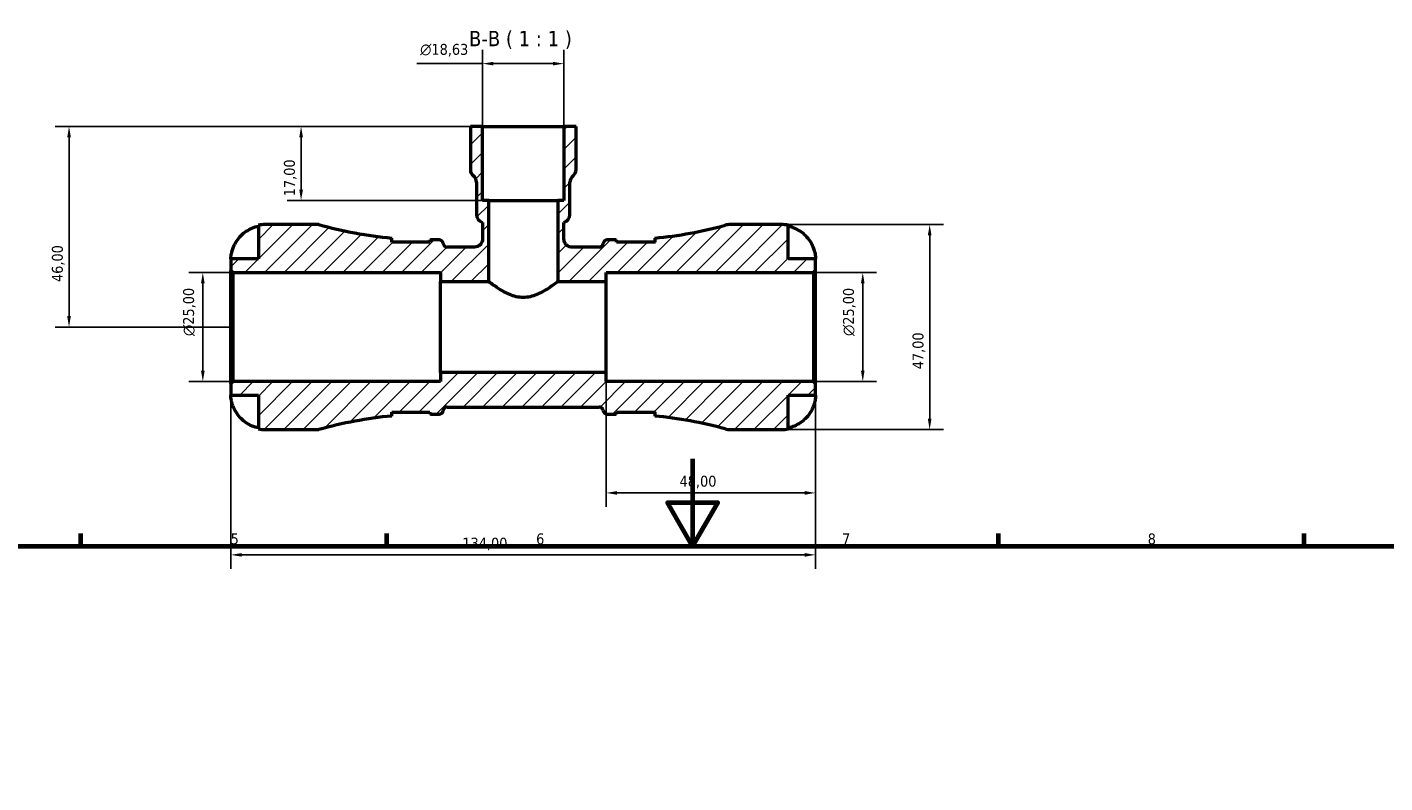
# Model space of a CAD drawing. Header units: millimetres. Extents: x 0 to 904, y 0 to 693.
# Tile 7 of 10: x 268 to 579, y 520 to 693. Entities that reach past the tile are written whole.
import ezdxf

# ---------------------------------------------------------------- set-up
doc = ezdxf.new("R2010")
doc.units = ezdxf.units.MM
for name, color, linetype, lineweight in [('Border (ISO)', 7, 'Continuous', 70), ('Dimension (ISO)', 7, 'Continuous', 25), ('Hatch (ISO)', 7, 'Continuous', 18), ('Symbol (ISO)', 7, 'Continuous', 25), ('Visible (ISO)', 7, 'Continuous', 50)]:
    doc.layers.add(name, color=color, linetype=linetype, lineweight=lineweight)
doc.styles.add('Label Text (ISO)', font='tahoma.ttf')
doc.styles.add('Note Text (ISO)', font='tahoma.ttf')
doc.dimstyles.new('Default (ISO)', dxfattribs={"dimtxt": 2.5, "dimasz": 2.5, "dimexe": 3.175, "dimexo": 0, "dimgap": 0.762, "dimtad": 1, "dimrnd": 1e-08, "dimzin": 0, "dimtxsty": 'Note Text (ISO)', "dimcen": 0.09, "dimdle": 10, "dimclrd": 256, "dimclre": 256, "dimclrt": 232, "dimazin": 0, "dimtfac": 1.40208, "dimtmove": 0, "dimatfit": 3, "dimfxl": 1, "dimtolj": 1, "dimtzin": 0, "dimlwd": -1, "dimlwe": -1, "dimarcsym": 0})

# ---------------------------------------------------------------- blocks, each defined once
blk = doc.blocks.new('Borders Default Border')
at = {"layer": 'Border (ISO)'}
for p, q in [((280.33, 574), (280.33, 576.9)), ((350.42, 574), (350.42, 576.9)), ((490.58, 574), (490.58, 576.9)), ((560.67, 574), (560.67, 576.9))]:
    blk.add_line(p, q, dxfattribs=at)
at = {"layer": 'Border (ISO)', "flags": 128}
for points in [[(420.5, 594), (420.5, 574), (414.73, 584), (426.27, 584), (420.5, 574)], [(20, 20), (20, 574), (821, 574), (821, 20), (20, 20)]]:
    blk.add_lwpolyline(points, dxfattribs=at)
at = {"layer": 'Border (ISO)', "color": 232, "true_color": 0xca0064, "char_height": 2.5, "attachment_point": 7, "style": 'Note Text (ISO)'}
for s, insert in [('5', (314.64, 574.35)), ('6', (384.66, 574.35)), ('7', (454.77, 574.4)), ('8', (524.81, 574.34))]:
    blk.add_mtext(s, dxfattribs=dict(at, insert=insert))
blk = doc.blocks.new('*D7')
at = {"layer": 'Defpoints', "color": 0, "transparency": 16777216}
for p in [(314.7, 611.23), (448.7, 611.23), (314.7, 571.98)]:
    blk.add_point(p, dxfattribs=at)
at = {"layer": 'Dimension (ISO)', "transparency": 16777216}
for p, q in [((314.7, 611.23), (314.7, 568.8)), ((448.7, 611.23), (448.7, 568.8)), ((446.2, 571.98), (317.2, 571.98))]:
    blk.add_line(p, q, dxfattribs=at)
for points in [[(317.2, 572.39), (317.2, 571.56), (314.7, 571.98)], [(446.2, 572.39), (446.2, 571.56), (448.7, 571.98)]]:
    blk.add_solid(points, dxfattribs=at)
at = {"layer": 'Dimension (ISO)', "color": 232, "true_color": 0xca0064, "transparency": 16777216, "insert": (367.75, 575.91), "char_height": 2.5, "attachment_point": 1, "style": 'Note Text (ISO)'}
blk.add_mtext('\\A1;134,00', dxfattribs=at)
blk = doc.blocks.new('*D8')
at = {"layer": 'Defpoints', "color": 0, "transparency": 16777216}
for p in [(400.7, 613.79), (448.7, 611.23), (400.7, 586.18)]:
    blk.add_point(p, dxfattribs=at)
at = {"layer": 'Dimension (ISO)', "transparency": 16777216}
for p, q in [((400.7, 613.79), (400.7, 583.01)), ((448.7, 611.23), (448.7, 583.01)), ((446.2, 586.18), (403.2, 586.18))]:
    blk.add_line(p, q, dxfattribs=at)
for points in [[(403.2, 586.6), (403.2, 585.76), (400.7, 586.18)], [(446.2, 586.6), (446.2, 585.76), (448.7, 586.18)]]:
    blk.add_solid(points, dxfattribs=at)
at = {"layer": 'Dimension (ISO)', "color": 232, "true_color": 0xca0064, "transparency": 16777216, "insert": (417.53, 590.12), "char_height": 2.5, "attachment_point": 1, "style": 'Note Text (ISO)'}
blk.add_mtext('\\A1;48,00', dxfattribs=at)
blk = doc.blocks.new('*D9')
at = {"layer": 'Defpoints', "color": 0, "transparency": 16777216}
for p in [(440.82, 647.7), (440.82, 600.7), (474.84, 600.7)]:
    blk.add_point(p, dxfattribs=at)
at = {"layer": 'Dimension (ISO)', "transparency": 16777216}
for p, q in [((440.82, 647.7), (478.01, 647.7)), ((474.84, 645.2), (474.84, 603.2)), ((440.82, 600.7), (478.01, 600.7))]:
    blk.add_line(p, q, dxfattribs=at)
for points in [[(474.42, 645.2), (475.26, 645.2), (474.84, 647.7)], [(474.42, 603.2), (475.26, 603.2), (474.84, 600.7)]]:
    blk.add_solid(points, dxfattribs=at)
at = {"layer": 'Dimension (ISO)', "color": 232, "true_color": 0xca0064, "transparency": 16777216, "insert": (470.91, 614.53), "char_height": 2.5, "attachment_point": 1, "rotation": 90, "style": 'Note Text (ISO)'}
blk.add_mtext('\\A1;47,00', dxfattribs=at)
blk = doc.blocks.new('*D10')
at = {"layer": 'Defpoints', "color": 0, "transparency": 16777216}
for p in [(448.23, 636.7), (459.51, 636.7), (448.23, 611.7)]:
    blk.add_point(p, dxfattribs=at)
at = {"layer": 'Dimension (ISO)', "transparency": 16777216}
for p, q in [((448.23, 636.7), (462.68, 636.7)), ((459.51, 614.2), (459.51, 634.2)), ((448.23, 611.7), (462.68, 611.7))]:
    blk.add_line(p, q, dxfattribs=at)
for points in [[(459.09, 634.2), (459.92, 634.2), (459.51, 636.7)], [(459.09, 614.2), (459.92, 614.2), (459.51, 611.7)]]:
    blk.add_solid(points, dxfattribs=at)
at = {"layer": 'Dimension (ISO)', "color": 232, "true_color": 0xca0064, "transparency": 16777216, "insert": (454.98, 622.15), "char_height": 2.5, "attachment_point": 1, "rotation": 90, "style": 'Note Text (ISO)'}
blk.add_mtext('\\A1;\\fAIGDT|b0|i0;\\H2.5000;\\ln\\fTahoma|b0|i0;\\H2.5000;25,00', dxfattribs=at)
blk = doc.blocks.new('*D11')
at = {"layer": 'Defpoints', "color": 0, "transparency": 16777216}
for p in [(308.27, 636.7), (315.17, 636.7), (315.17, 611.7)]:
    blk.add_point(p, dxfattribs=at)
at = {"layer": 'Dimension (ISO)', "transparency": 16777216}
for p, q in [((315.17, 636.7), (305.09, 636.7)), ((308.27, 614.2), (308.27, 634.2)), ((315.17, 611.7), (305.09, 611.7))]:
    blk.add_line(p, q, dxfattribs=at)
for points in [[(307.85, 634.2), (308.69, 634.2), (308.27, 636.7)], [(307.85, 614.2), (308.69, 614.2), (308.27, 611.7)]]:
    blk.add_solid(points, dxfattribs=at)
at = {"layer": 'Dimension (ISO)', "color": 232, "true_color": 0xca0064, "transparency": 16777216, "insert": (303.75, 622.15), "char_height": 2.5, "attachment_point": 1, "rotation": 90, "style": 'Note Text (ISO)'}
blk.add_mtext('\\A1;\\fAIGDT|b0|i0;\\H2.5000;\\ln\\fTahoma|b0|i0;\\H2.5000;25,00', dxfattribs=at)
blk = doc.blocks.new('*D12')
at = {"layer": 'Defpoints', "color": 0, "transparency": 16777216}
for p in [(372.38, 684.59), (372.38, 670.2), (391.02, 670.2)]:
    blk.add_point(p, dxfattribs=at)
at = {"layer": 'Dimension (ISO)', "transparency": 16777216}
for p, q in [((372.38, 670.2), (372.38, 687.76)), ((391.02, 670.2), (391.02, 687.76)), ((372.38, 684.59), (357.31, 684.59)), ((388.52, 684.59), (374.88, 684.59))]:
    blk.add_line(p, q, dxfattribs=at)
for points in [[(374.88, 685), (374.88, 684.17), (372.38, 684.59)], [(388.52, 685), (388.52, 684.17), (391.02, 684.59)]]:
    blk.add_solid(points, dxfattribs=at)
at = {"layer": 'Dimension (ISO)', "color": 232, "true_color": 0xca0064, "transparency": 16777216, "insert": (358.07, 689.11), "char_height": 2.5, "attachment_point": 1, "style": 'Note Text (ISO)'}
blk.add_mtext('\\A1;\\fAIGDT|b0|i0;\\H2.5000;\\ln\\fTahoma|b0|i0;\\H2.5000;18,63', dxfattribs=at)
blk = doc.blocks.new('*D13')
at = {"layer": 'Defpoints', "color": 0, "transparency": 16777216}
for p in [(372.38, 670.2), (277.61, 624.2), (314.7, 624.2)]:
    blk.add_point(p, dxfattribs=at)
at = {"layer": 'Dimension (ISO)', "transparency": 16777216}
for p, q in [((372.38, 670.2), (274.43, 670.2)), ((277.61, 667.7), (277.61, 626.7)), ((314.7, 624.2), (274.43, 624.2))]:
    blk.add_line(p, q, dxfattribs=at)
for points in [[(277.19, 667.7), (278.03, 667.7), (277.61, 670.2)], [(277.19, 626.7), (278.03, 626.7), (277.61, 624.2)]]:
    blk.add_solid(points, dxfattribs=at)
at = {"layer": 'Dimension (ISO)', "color": 232, "true_color": 0xca0064, "transparency": 16777216, "insert": (273.68, 634.53), "char_height": 2.5, "attachment_point": 1, "rotation": 90, "style": 'Note Text (ISO)'}
blk.add_mtext('\\A1;46,00', dxfattribs=at)
blk = doc.blocks.new('*D14')
at = {"layer": 'Defpoints', "color": 0, "transparency": 16777216}
for p in [(372.38, 670.2), (330.79, 653.2), (373.78, 653.2)]:
    blk.add_point(p, dxfattribs=at)
at = {"layer": 'Dimension (ISO)', "transparency": 16777216}
for p, q in [((372.38, 670.2), (327.62, 670.2)), ((330.79, 667.7), (330.79, 655.7)), ((373.78, 653.2), (327.62, 653.2))]:
    blk.add_line(p, q, dxfattribs=at)
for points in [[(330.38, 667.7), (331.21, 667.7), (330.79, 670.2)], [(330.38, 655.7), (331.21, 655.7), (330.79, 653.2)]]:
    blk.add_solid(points, dxfattribs=at)
at = {"layer": 'Dimension (ISO)', "color": 232, "true_color": 0xca0064, "transparency": 16777216, "insert": (326.86, 654.19), "char_height": 2.5, "attachment_point": 1, "rotation": 90, "style": 'Note Text (ISO)'}
blk.add_mtext('\\A1;17,00', dxfattribs=at)

msp = doc.modelspace()

# ---------------------------------------------------------------- hatches: boundary and pattern name
at = {"layer": 'Hatch (ISO)'}
h = msp.add_hatch(dxfattribs=at)
h.set_pattern_fill('ANSI31', color=256, scale=25.4, style=0)
h.set_pattern_definition([(45, (0, 0), (-2.245064, 2.245064), [])])
edge = h.paths.add_edge_path()
edge.add_line((314.7, 637.173), (315.17, 636.703))
edge.add_line((315.17, 636.703), (362.7, 636.703))
edge.add_line((362.7, 636.703), (362.7, 634.62))
edge.add_line((362.7, 634.62), (373.781, 634.62))
edge.add_line((373.781, 634.62), (373.781, 653.203))
edge.add_line((373.781, 653.203), (372.384, 653.203))
edge.add_line((372.384, 653.203), (372.384, 670.203))
edge.add_line((372.384, 670.203), (369.589, 670.203))
edge.add_line((369.589, 670.203), (369.589, 660.307))
edge.add_ellipse((371.453, 660.307), major_axis=(-1.863, 0), ratio=1, start_angle=0, end_angle=51.31781)
edge.add_ellipse((369.124, 657.398), major_axis=(1.164, 1.454), ratio=1, start_angle=308.68219, end_angle=360, ccw=False)
edge.add_line((370.987, 657.398), (370.987, 650.004))
edge.add_ellipse((372.85, 650.004), major_axis=(-1.863, 0), ratio=1, start_angle=0, end_angle=75.52249)
edge.add_line((372.384, 648.2), (372.384, 644.397))
edge.add_spline(control_points=[(372.384, 644.397), (372.384, 644.271), (372.371, 644.147), (372.321, 643.902), (372.284, 643.782), (372.14, 643.444), (372.002, 643.241), (371.657, 642.9), (371.453, 642.765), (371.004, 642.581), (370.764, 642.533), (370.521, 642.533)], knot_values=[-0.2934036, -0.2934036, -0.2934036, -0.2934036, -0.2558733, -0.2558733, -0.2183429, -0.2183429, -0.1455619, -0.1455619, -0.072781, -0.072781, 0, 0, 0, 0], degree=3, periodic=0)
edge.add_line((370.521, 642.533), (364.295, 642.533))
edge.add_ellipse((364.295, 643.473), major_axis=(0, -0.94), ratio=1, start_angle=277.18076, end_angle=360, ccw=False)
edge.add_ellipse((362.43, 643.238), major_axis=(0.933, 0.118), ratio=1, start_angle=0, end_angle=82.81924)
edge.add_line((362.43, 644.178), (360.49, 644.178))
edge.add_ellipse((360.49, 739.118), major_axis=(0, -94.939), ratio=1, start_angle=359.88986, end_angle=360, ccw=False)
edge.add_line((360.307, 644.179), (360.307, 643.678))
edge.add_line((360.307, 643.678), (351.557, 643.678))
edge.add_line((351.557, 643.678), (351.557, 644.6))
edge.add_ellipse((360.49, 739.118), major_axis=(-8.932, -94.518), ratio=1, start_angle=349.73674, end_angle=360, ccw=False)
edge.add_line((334.86, 647.703), (322.575, 647.703))
edge.add_ellipse((322.575, 639.828), major_axis=(0, 7.875), ratio=1, start_angle=0, end_angle=11.53696)
edge.add_line((321, 647.544), (321, 639.828))
edge.add_line((321, 639.828), (314.7, 639.828))
edge.add_line((314.7, 639.828), (314.7, 637.173))
edge = h.paths.add_edge_path()
edge.add_ellipse((429.178, 605.403), major_axis=(-1.239, -4.534), ratio=1, start_angle=0, end_angle=15.28588)
edge.add_line((429.178, 600.703), (440.825, 600.703))
edge.add_ellipse((440.825, 608.578), major_axis=(0, -7.875), ratio=1, start_angle=0, end_angle=11.53696)
edge.add_line((442.4, 600.863), (442.4, 608.578))
edge.add_line((442.4, 608.578), (448.7, 608.578))
edge.add_line((448.7, 608.578), (448.7, 611.233))
edge.add_line((448.7, 611.233), (448.23, 611.703))
edge.add_line((448.23, 611.703), (400.7, 611.703))
edge.add_line((400.7, 611.703), (400.7, 613.787))
edge.add_line((400.7, 613.787), (362.7, 613.787))
edge.add_line((362.7, 613.787), (362.7, 611.703))
edge.add_line((362.7, 611.703), (315.17, 611.703))
edge.add_line((315.17, 611.703), (314.7, 611.233))
edge.add_line((314.7, 611.233), (314.7, 608.578))
edge.add_line((314.7, 608.578), (321, 608.578))
edge.add_line((321, 608.578), (321, 600.863))
edge.add_ellipse((322.575, 608.578), major_axis=(-1.575, -7.716), ratio=1, start_angle=0, end_angle=11.53696)
edge.add_line((322.575, 600.703), (334.86, 600.703))
edge.add_ellipse((360.49, 509.289), major_axis=(-25.63, 91.414), ratio=1, start_angle=349.73674, end_angle=360, ccw=False)
edge.add_line((351.557, 603.807), (351.557, 604.728))
edge.add_line((351.557, 604.728), (360.307, 604.728))
edge.add_line((360.307, 604.728), (360.307, 604.228))
edge.add_ellipse((360.49, 509.289), major_axis=(-0.183, 94.939), ratio=1, start_angle=359.88986, end_angle=360, ccw=False)
edge.add_line((360.49, 604.228), (362.43, 604.228))
edge.add_ellipse((362.43, 605.168), major_axis=(0, -0.94), ratio=1, start_angle=0, end_angle=82.81924)
edge.add_ellipse((364.295, 604.933), major_axis=(-0.933, 0.118), ratio=1, start_angle=277.18076, end_angle=360, ccw=False)
edge.add_line((364.295, 605.873), (399.104, 605.873))
edge.add_ellipse((399.104, 604.933), major_axis=(0, 0.94), ratio=1, start_angle=277.18076, end_angle=360, ccw=False)
edge.add_ellipse((400.97, 605.168), major_axis=(-0.933, -0.118), ratio=1, start_angle=0, end_angle=82.81924)
edge.add_line((400.97, 604.228), (402.91, 604.228))
edge.add_ellipse((402.91, 509.289), major_axis=(0, 94.939), ratio=1, start_angle=359.88986, end_angle=360, ccw=False)
edge.add_line((403.092, 604.228), (403.092, 604.728))
edge.add_line((403.092, 604.728), (411.842, 604.728))
edge.add_line((411.842, 604.728), (411.842, 603.807))
edge.add_ellipse((402.91, 509.289), major_axis=(8.932, 94.518), ratio=1, start_angle=350.11286, end_angle=360, ccw=False)
edge = h.paths.add_edge_path()
edge.add_ellipse((429.178, 643.003), major_axis=(0, 4.7), ratio=1, start_angle=0, end_angle=15.28588)
edge.add_ellipse((402.91, 739.118), major_axis=(25.029, -91.581), ratio=1, start_angle=350.11286, end_angle=360, ccw=False)
edge.add_line((411.842, 644.6), (411.842, 643.678))
edge.add_line((411.842, 643.678), (403.092, 643.678))
edge.add_line((403.092, 643.678), (403.092, 644.179))
edge.add_ellipse((402.91, 739.118), major_axis=(0.183, -94.939), ratio=1, start_angle=359.88986, end_angle=360, ccw=False)
edge.add_line((402.91, 644.178), (400.97, 644.178))
edge.add_ellipse((400.97, 643.238), major_axis=(0, 0.94), ratio=1, start_angle=0, end_angle=82.81924)
edge.add_ellipse((399.104, 643.473), major_axis=(0.933, -0.118), ratio=1, start_angle=277.18076, end_angle=360, ccw=False)
edge.add_line((399.104, 642.533), (392.878, 642.533))
edge.add_spline(control_points=[(392.878, 642.533), (392.753, 642.533), (392.628, 642.546), (392.383, 642.596), (392.263, 642.633), (391.925, 642.777), (391.723, 642.915), (391.382, 643.261), (391.247, 643.465), (391.062, 643.914), (391.015, 644.154), (391.015, 644.397)], knot_values=[-0.2934036, -0.2934036, -0.2934036, -0.2934036, -0.2558733, -0.2558733, -0.2183429, -0.2183429, -0.1455619, -0.1455619, -0.072781, -0.072781, 0, 0, 0, 0], degree=3, periodic=0)
edge.add_line((391.015, 644.397), (391.015, 648.2))
edge.add_ellipse((390.549, 650.004), major_axis=(0.466, -1.804), ratio=1, start_angle=0, end_angle=75.52249)
edge.add_line((392.412, 650.004), (392.412, 657.398))
edge.add_ellipse((394.276, 657.398), major_axis=(-1.863, 0), ratio=1, start_angle=308.68219, end_angle=360, ccw=False)
edge.add_ellipse((391.947, 660.307), major_axis=(1.164, -1.454), ratio=1, start_angle=0, end_angle=51.31781)
edge.add_line((393.81, 660.307), (393.81, 670.203))
edge.add_line((393.81, 670.203), (391.015, 670.203))
edge.add_line((391.015, 670.203), (391.015, 653.203))
edge.add_line((391.015, 653.203), (389.618, 653.203))
edge.add_line((389.618, 653.203), (389.618, 634.62))
edge.add_line((389.618, 634.62), (400.7, 634.62))
edge.add_line((400.7, 634.62), (400.7, 636.703))
edge.add_line((400.7, 636.703), (448.23, 636.703))
edge.add_line((448.23, 636.703), (448.7, 637.173))
edge.add_line((448.7, 637.173), (448.7, 639.828))
edge.add_line((448.7, 639.828), (442.4, 639.828))
edge.add_line((442.4, 639.828), (442.4, 647.544))
edge.add_ellipse((440.825, 639.828), major_axis=(1.575, 7.716), ratio=1, start_angle=0, end_angle=11.53696)
edge.add_line((440.825, 647.703), (429.178, 647.703))

# ---------------------------------------------------------------- linework, layer by layer
at = {"layer": 'Visible (ISO)'}
for p, q in [((372.384, 670.203), (369.589, 670.203)), ((369.589, 670.203), (369.589, 660.307)), ((372.384, 653.203), (372.384, 670.203)), ((372.384, 670.203), (391.015, 670.203)), ((393.81, 670.203), (391.015, 670.203)), ((391.015, 670.203), (391.015, 653.203)), ((393.81, 660.307), (393.81, 670.203)), ((370.987, 657.398), (370.987, 650.004)), ((392.412, 650.004), (392.412, 657.398)), ((373.781, 653.203), (372.384, 653.203)), ((373.781, 634.62), (373.781, 653.203)), ((373.781, 653.203), (389.618, 653.203)), ((391.015, 653.203), (389.618, 653.203)), ((389.618, 653.203), (389.618, 634.62)), ((321, 647.544), (321, 639.828)), ((334.86, 647.703), (322.575, 647.703)), ((372.384, 648.2), (372.384, 644.397)), ((391.015, 644.397), (391.015, 648.2)), ((440.825, 647.703), (429.178, 647.703)), ((442.4, 639.828), (442.4, 647.544)), ((351.557, 643.678), (351.557, 644.6)), ((360.307, 644.179), (360.307, 643.678)), ((362.43, 644.178), (360.49, 644.178)), ((402.91, 644.178), (400.97, 644.178)), ((403.092, 643.678), (403.092, 644.179)), ((411.842, 644.6), (411.842, 643.678)), ((360.307, 643.678), (351.557, 643.678)), ((370.521, 642.533), (364.295, 642.533)), ((399.104, 642.533), (392.878, 642.533)), ((411.842, 643.678), (403.092, 643.678)), ((321, 639.828), (314.7, 639.828)), ((314.7, 639.828), (314.7, 637.173)), ((448.7, 639.828), (442.4, 639.828)), ((448.7, 637.173), (448.7, 639.828)), ((314.7, 637.173), (315.17, 636.703)), ((314.7, 611.233), (314.7, 637.173)), ((315.17, 636.703), (362.7, 636.703)), ((315.17, 636.703), (315.17, 611.703)), ((362.7, 636.703), (362.7, 634.62)), ((400.7, 634.62), (400.7, 636.703)), ((400.7, 636.703), (448.23, 636.703)), ((448.23, 636.703), (448.7, 637.173)), ((448.23, 636.703), (448.23, 611.703)), ((448.7, 611.233), (448.7, 637.173)), ((362.7, 634.62), (373.781, 634.62)), ((362.7, 613.787), (362.7, 634.62)), ((389.618, 634.62), (400.7, 634.62)), ((400.7, 613.787), (400.7, 634.62)), ((400.7, 613.787), (362.7, 613.787)), ((362.7, 613.787), (362.7, 611.703)), ((400.7, 611.703), (400.7, 613.787)), ((315.17, 611.703), (314.7, 611.233)), ((314.7, 611.233), (314.7, 608.578)), ((362.7, 611.703), (315.17, 611.703)), ((448.23, 611.703), (400.7, 611.703)), ((448.7, 611.233), (448.23, 611.703)), ((448.7, 608.578), (448.7, 611.233)), ((314.7, 608.578), (321, 608.578)), ((321, 608.578), (321, 600.863)), ((442.4, 600.863), (442.4, 608.578)), ((442.4, 608.578), (448.7, 608.578)), ((351.557, 603.807), (351.557, 604.728)), ((351.557, 604.728), (360.307, 604.728)), ((360.307, 604.728), (360.307, 604.228)), ((360.49, 604.228), (362.43, 604.228)), ((364.295, 605.873), (399.104, 605.873)), ((400.97, 604.228), (402.91, 604.228)), ((403.092, 604.228), (403.092, 604.728)), ((403.092, 604.728), (411.842, 604.728)), ((411.842, 604.728), (411.842, 603.807)), ((322.575, 600.703), (334.86, 600.703)), ((429.178, 600.703), (440.825, 600.703))]:
    msp.add_line(p, q, dxfattribs=at)
for centre, radius, start, end in [((371.453, 660.307), 1.863, 180, 231.31781), ((391.947, 660.307), 1.863, 308.68219, 0), ((369.124, 657.398), 1.863, 0, 51.31781), ((394.276, 657.398), 1.863, 128.68219, 180), ((322.575, 639.828), 7.875, 90, 101.53696), ((360.49, 739.118), 94.939, 254.33801, 264.60126), ((372.85, 650.004), 1.863, 180, 255.52249), ((390.549, 650.004), 1.863, 284.47751, 0), ((402.91, 739.118), 94.939, 275.39874, 285.28588), ((429.178, 643.003), 4.7, 90, 105.28588), ((440.825, 639.828), 7.875, 78.46304, 90), ((360.49, 739.118), 94.939, 269.88986, 270), ((362.43, 643.238), 0.94, 7.18076, 90), ((400.97, 643.238), 0.94, 90, 172.81924), ((402.91, 739.118), 94.939, 270, 270.11014), ((364.295, 643.473), 0.94, 187.18076, 270), ((399.104, 643.473), 0.94, 270, 352.81924), ((360.49, 509.289), 94.939, 95.39874, 105.66199), ((360.49, 509.289), 94.939, 90, 90.11014), ((362.43, 605.168), 0.94, 270, 352.81924), ((364.295, 604.933), 0.94, 90, 172.81924), ((399.104, 604.933), 0.94, 7.18076, 90), ((400.97, 605.168), 0.94, 187.18076, 270), ((402.91, 509.289), 94.939, 89.88986, 90), ((402.91, 509.289), 94.939, 74.71412, 84.60126), ((322.575, 608.578), 7.875, 258.46304, 270), ((429.178, 605.403), 4.7, 254.71412, 270), ((440.825, 608.578), 7.875, 270, 281.53696)]:
    msp.add_arc(centre, radius, start, end, dxfattribs=at)
for points, knots in [([(315.477, 642.978), (315.635, 643.312), (315.824, 643.648), (316.332, 644.415), (316.675, 644.829), (317.364, 645.522), (317.772, 645.864), (318.653, 646.456), (319.124, 646.705), (320.007, 647.072), (320.498, 647.227), (321, 647.331)], [3.89239507, 3.89239507, 3.89239507, 3.89239507, 3.99831093, 3.99831093, 4.14541915, 4.14541915, 4.2913159, 4.2913159, 4.43721264, 4.43721264, 4.57824766, 4.57824766, 4.57824766, 4.57824766]), ([(442.4, 647.331), (442.902, 647.227), (443.392, 647.072), (444.275, 646.705), (444.747, 646.456), (445.627, 645.864), (446.035, 645.522), (446.724, 644.829), (447.067, 644.415), (447.575, 643.648), (447.764, 643.312), (447.922, 642.978)], [0.14941001, 0.14941001, 0.14941001, 0.14941001, 0.29044502, 0.29044502, 0.43634177, 0.43634177, 0.58223851, 0.58223851, 0.72934673, 0.72934673, 0.83526259, 0.83526259, 0.83526259, 0.83526259]), ([(372.384, 644.397), (372.384, 644.271), (372.371, 644.147), (372.321, 643.902), (372.284, 643.782), (372.14, 643.444), (372.002, 643.241), (371.657, 642.9), (371.453, 642.765), (371.004, 642.581), (370.764, 642.533), (370.521, 642.533)], [-0.29340362, -0.29340362, -0.29340362, -0.29340362, -0.25587327, -0.25587327, -0.21834292, -0.21834292, -0.14556194, -0.14556194, -0.07278097, -0.07278097, 0, 0, 0, 0]), ([(392.878, 642.533), (392.753, 642.533), (392.628, 642.546), (392.383, 642.596), (392.263, 642.633), (391.925, 642.777), (391.723, 642.915), (391.382, 643.261), (391.247, 643.465), (391.062, 643.914), (391.015, 644.154), (391.015, 644.397)], [-0.29340362, -0.29340362, -0.29340362, -0.29340362, -0.25587327, -0.25587327, -0.21834292, -0.21834292, -0.14556194, -0.14556194, -0.07278097, -0.07278097, 0, 0, 0, 0]), ([(314.7, 639.828), (314.7, 639.828), (314.699, 639.858), (314.701, 639.982), (314.704, 640.082), (314.726, 640.408), (314.753, 640.668), (314.851, 641.187), (314.904, 641.415), (315.018, 641.811), (315.069, 641.97), (315.179, 642.28), (315.237, 642.431), (315.356, 642.714), (315.415, 642.847), (315.477, 642.978)], [0, 0, 0, 0, 0.07514839, 0.07514839, 0.15775683, 0.15775683, 0.27887104, 0.27887104, 0.36056434, 0.36056434, 0.41315921, 0.41315921, 0.46174689, 0.46174689, 0.50485698, 0.50485698, 0.50485698, 0.50485698]), ([(351.557, 643.844), (351.557, 643.806), (351.563, 643.766), (351.58, 643.709), (351.586, 643.694), (351.592, 643.678)], [-1.539390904, -1.539390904, -1.539390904, -1.539390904, -1.497113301, -1.497113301, -1.481810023, -1.481810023, -1.481810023, -1.481810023]), ([(447.922, 642.978), (447.928, 642.966), (447.934, 642.954), (448.019, 642.772), (448.093, 642.601), (448.219, 642.281), (448.274, 642.133), (448.382, 641.81), (448.433, 641.637), (448.55, 641.187), (448.601, 640.926), (448.673, 640.433), (448.688, 640.22), (448.701, 639.911), (448.7, 639.828), (448.7, 639.828)], [-0.51072287, -0.51072287, -0.51072287, -0.51072287, -0.50653573, -0.50653573, -0.4498196, -0.4498196, -0.40070764, -0.40070764, -0.34173664, -0.34173664, -0.24159774, -0.24159774, -0.12498377, -0.12498377, 0, 0, 0, 0]), ([(381.7, 630.972), (381.166, 630.972), (380.632, 631.037), (379.592, 631.274), (379.087, 631.445), (377.647, 632.044), (376.788, 632.549), (375.429, 633.416), (374.824, 633.847), (373.999, 634.452), (373.781, 634.62), (373.781, 634.62)], [0, 0, 0, 0, 0.1600233, 0.1600233, 0.3200467, 0.3200467, 0.6400934, 0.6400934, 0.9528565, 0.9528565, 1.2656195, 1.2656195, 1.2656195, 1.2656195]), ([(389.618, 634.62), (389.618, 634.62), (389.4, 634.452), (388.575, 633.847), (387.971, 633.416), (386.611, 632.549), (385.752, 632.044), (384.312, 631.445), (383.807, 631.274), (382.767, 631.037), (382.233, 630.972), (381.7, 630.972)], [3.7968586, 3.7968586, 3.7968586, 3.7968586, 4.1096217, 4.1096217, 4.4223848, 4.4223848, 4.7424315, 4.7424315, 4.9024549, 4.9024549, 5.0624782, 5.0624782, 5.0624782, 5.0624782]), ([(315.477, 605.428), (315.415, 605.559), (315.356, 605.692), (315.22, 606.017), (315.148, 606.21), (315.016, 606.599), (314.959, 606.793), (314.845, 607.242), (314.798, 607.484), (314.727, 607.968), (314.711, 608.185), (314.698, 608.496), (314.7, 608.578), (314.7, 608.578)], [-0.50816407, -0.50816407, -0.50816407, -0.50816407, -0.46460526, -0.46460526, -0.40154747, -0.40154747, -0.3356183, -0.3356183, -0.24286964, -0.24286964, -0.12490659, -0.12490659, 0, 0, 0, 0]), ([(448.7, 608.578), (448.7, 608.578), (448.7, 608.556), (448.699, 608.462), (448.697, 608.388), (448.683, 608.118), (448.663, 607.876), (448.578, 607.365), (448.528, 607.128), (448.41, 606.69), (448.351, 606.5), (448.215, 606.11), (448.137, 605.912), (448.01, 605.619), (447.967, 605.524), (447.922, 605.428)], [-2.17667965, -2.17667965, -2.17667965, -2.17667965, -2.11086653, -2.11086653, -2.04055216, -2.04055216, -1.91738302, -1.91738302, -1.82942275, -1.82942275, -1.76558177, -1.76558177, -1.70117883, -1.70117883, -1.66961913, -1.66961913, -1.66961913, -1.66961913]), ([(321, 601.076), (320.498, 601.18), (320.007, 601.335), (319.124, 601.702), (318.653, 601.951), (317.772, 602.543), (317.364, 602.885), (316.675, 603.578), (316.332, 603.992), (315.824, 604.759), (315.635, 605.095), (315.477, 605.428)], [0.14941001, 0.14941001, 0.14941001, 0.14941001, 0.29044502, 0.29044502, 0.43634177, 0.43634177, 0.58223851, 0.58223851, 0.72934673, 0.72934673, 0.83526259, 0.83526259, 0.83526259, 0.83526259]), ([(411.842, 604.563), (411.842, 604.601), (411.836, 604.642), (411.818, 604.699), (411.813, 604.714), (411.807, 604.728)], [-1.536164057, -1.536164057, -1.536164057, -1.536164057, -1.493154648, -1.493154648, -1.478582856, -1.478582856, -1.478582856, -1.478582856]), ([(447.922, 605.428), (447.764, 605.095), (447.575, 604.759), (447.067, 603.992), (446.724, 603.578), (446.035, 602.885), (445.627, 602.543), (444.747, 601.951), (444.275, 601.702), (443.392, 601.335), (442.902, 601.18), (442.4, 601.076)], [3.89239507, 3.89239507, 3.89239507, 3.89239507, 3.99831093, 3.99831093, 4.14541915, 4.14541915, 4.2913159, 4.2913159, 4.43721264, 4.43721264, 4.57824766, 4.57824766, 4.57824766, 4.57824766])]:
    msp.add_open_spline(points, degree=3, knots=knots, dxfattribs=at)
for points in [[(411.807, 643.678), (411.83, 643.737), (411.842, 643.792), (411.842, 643.844)], [(351.592, 604.728), (351.569, 604.67), (351.557, 604.615), (351.557, 604.563)]]:
    msp.add_open_spline(points, degree=3, dxfattribs=at)

# ---------------------------------------------------------------- block references
msp.add_blockref('Borders Default Border', (0, 0))

# ---------------------------------------------------------------- texts
at = {"layer": 'Symbol (ISO)', "insert": (369.26, 687.953), "char_height": 3.5, "attachment_point": 7, "style": 'Label Text (ISO)'}
msp.add_mtext('B-B ( 1 : 1 )', dxfattribs=at)

# ---------------------------------------------------------------- dimensions: what is measured, and where the dimension line sits
at = {"layer": 'Dimension (ISO)'}
for base, p1, p2, angle, override, picture, middle in [((372.384, 684.587), (391.015, 670.203), (372.384, 670.203), 180, {"dimdec": 2, "dimtp": 0, "dimtm": 0, "dimtdec": 2, "dimtofl": 0, "dimatfit": 2}, '*D12', (363.595, 684.587)), ((308.269, 636.703), (315.17, 611.703), (315.17, 636.703), 90, {"dimdec": 2, "dimtp": 0, "dimtm": 0, "dimtdec": 2, "dimtofl": 0, "dimatfit": 1}, '*D11', (308.269, 627.703)), ((459.507, 636.703), (448.23, 611.703), (448.23, 636.703), 90, {"dimdec": 2, "dimtp": 0, "dimtm": 0, "dimtdec": 2, "dimtofl": 0, "dimatfit": 1}, '*D10', (459.507, 627.703))]:
    dim = msp.add_linear_dim(base=base, p1=p1, p2=p2, angle=angle, text='\\fAIGDT|b0|i0;\\H2.5000;\\ln\\fTahoma|b0|i0;\\H2.5000;<>', dimstyle='Default (ISO)', override=override, dxfattribs=at)
    dim.commit()
    dim.dimension.update_dxf_attribs({"geometry": picture, "text_midpoint": middle, "dimtype": 160})
for base, p1, p2, angle, picture, middle in [((277.61, 624.203), (372.384, 670.203), (314.7, 624.203), 90, '*D13', (277.61, 638.703)), ((330.793, 653.203), (372.384, 670.203), (373.781, 653.203), 90, '*D14', (330.793, 658.203)), ((474.84, 600.703), (440.825, 647.703), (440.825, 600.703), 90, '*D9', (474.84, 618.703)), ((400.7, 586.181), (448.7, 611.233), (400.7, 613.787), 180, '*D8', (421.7, 586.181)), ((314.7, 571.977), (448.7, 611.233), (314.7, 611.233), 180, '*D7', (372.7, 571.977))]:
    dim = msp.add_linear_dim(base=base, p1=p1, p2=p2, angle=angle, dimstyle='Default (ISO)', override={"dimdec": 2, "dimtp": 0, "dimtm": 0, "dimtdec": 2, "dimtofl": 0, "dimatfit": 1}, dxfattribs=at)
    dim.commit()
    dim.dimension.update_dxf_attribs({"geometry": picture, "text_midpoint": middle, "dimtype": 160})

doc.saveas('drawing.dxf')
